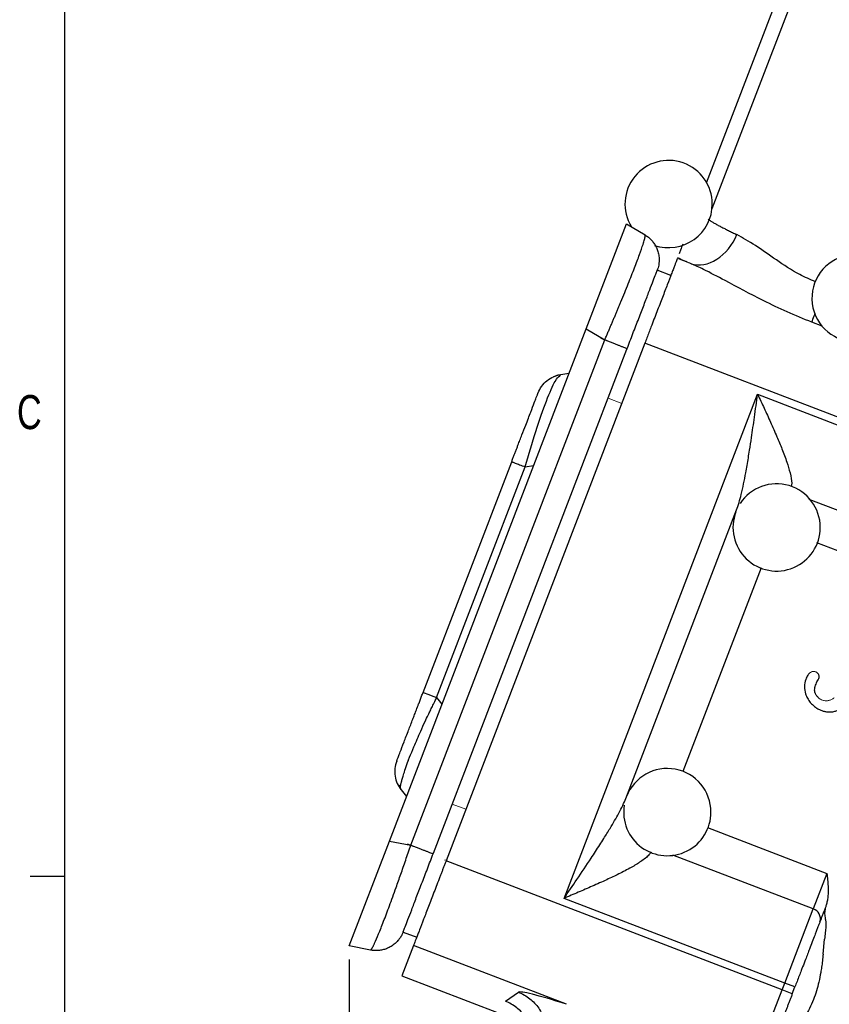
# Model space of a CAD drawing. Header units: inches. Extents: x 0.3 to 34.1, y 0.2 to 21.7.
# Tile 3 of 25: x 0.4 to 3.3, y 6.9 to 10.6. Entities that reach past the tile are written whole.
import ezdxf

# ---------------------------------------------------------------- set-up
doc = ezdxf.new("R2010")
doc.units = ezdxf.units.IN
doc.header["$MEASUREMENT"] = 0
doc.layers.add('SLD-0', color=7, linetype='Continuous', lineweight=25)
doc.styles.add('SLDTEXTSTYLE0', font='TXT', dxfattribs={"width": 0.75})
doc.dimstyles.new('SLDDIMSTYLE0', dxfattribs={"dimtxt": 0.125, "dimasz": 0.13, "dimexe": 0, "dimexo": 0.0625, "dimgap": 0.03125, "dimtad": 0, "dimtih": 1, "dimtoh": 1, "dimlfac": 0.75, "dimrnd": 1e-09, "dimzin": 12, "dimdsep": 46, "dimtxsty": 'SLDTEXTSTYLE0', "dimsah": 1, "dimcen": 0.09, "dimadec": 0, "dimazin": 3, "dimtfac": 1, "dimtofl": 0, "dimtmove": 0, "dimatfit": 3, "dimfxl": 1, "dimfrac": 2, "dimtolj": 1, "dimtzin": 12, "dimarcsym": 0})

# ---------------------------------------------------------------- blocks, each defined once
blk = doc.blocks.new('_D_5')
at = {"layer": 'SLD-0'}
for p, q in [((1.5668, 7.106), (1.5668, 1.8036)), ((5.8102, 5.4298), (5.8102, 1.8036)), ((3.4905, 2.1086), (3.4524, 2.1086)), ((3.4524, 2.1086), (3.4524, 1.9102)), ((3.9061, 2.1086), (3.9442, 2.1086)), ((3.9442, 2.1086), (3.9442, 1.9102)), ((1.5668, 1.9286), (3.3429, 1.9286)), ((5.8102, 1.9286), (4.0538, 1.9286)), ((3.4524, 1.9102), (3.4905, 1.9102)), ((3.9442, 1.9102), (3.9061, 1.9102))]:
    blk.add_line(p, q, dxfattribs=at)
for points in [[(1.5668, 1.9286), (1.6968, 1.9086), (1.6968, 1.9486)], [(5.8102, 1.9286), (5.6802, 1.9486), (5.6802, 1.9086)]]:
    blk.add_solid(points, dxfattribs=at)
at = {"layer": 'SLD-0', "char_height": 0.125, "attachment_point": 1, "style": 'SLDTEXTSTYLE0'}
for s, insert in [('80.84', (3.4905, 2.0713)), ('3.18', (3.5367, 1.8843))]:
    blk.add_mtext(s, dxfattribs=dict(at, insert=insert))

msp = doc.modelspace()

# ---------------------------------------------------------------- linework, layer by layer
at = {"color": 7, "linetype": 'Continuous', "lineweight": 25}
for p, q in [((3.1879, 10.7653), (2.8763, 9.9534)), ((2.4359, 9.42), (2.5836, 9.8049)), ((2.5836, 9.8049), (2.652, 9.7638)), ((2.7465, 9.6153), (2.6967, 9.6344)), ((1.7146, 7.5409), (2.4359, 9.42)), ((2.4359, 9.42), (2.5042, 9.3789)), ((1.7929, 7.5257), (2.5042, 9.3789)), ((2.6512, 9.367), (1.9222, 7.468)), ((3.6058, 9.0005), (2.6512, 9.367)), ((1.8759, 7.4962), (2.5857, 9.3452)), ((2.3389, 9.2471), (2.3427, 9.2516)), ((2.3427, 9.2516), (2.3731, 9.2564)), ((2.3551, 7.3305), (3.0648, 9.1795)), ((3.0648, 9.1795), (3.6196, 8.9665)), ((1.8381, 8.086), (2.163, 8.9322)), ((1.8879, 8.0669), (2.2128, 8.9131)), ((2.5815, 7.6971), (2.9878, 8.7556)), ((1.758, 7.7284), (1.7774, 7.7045)), ((1.5668, 7.156), (1.7146, 7.5409)), ((1.7146, 7.5409), (1.7929, 7.5257)), ((3.1546, 6.995), (1.9222, 7.468)), ((3.3186, 7.4223), (3.2685, 7.2918)), ((3.1642, 7.02), (2.3551, 7.3305)), ((3.1642, 7.02), (3.2685, 7.2918)), ((1.7649, 7.2071), (1.8147, 7.188)), ((1.6451, 7.1408), (1.5668, 7.156)), ((1.803, 7.1573), (1.7603, 7.0462)), ((2.3638, 6.942), (1.803, 7.1573)), ((3.3048, 7.1258), (3.31, 7.1815)), ((1.7603, 7.0462), (2.2444, 6.8604)), ((3.1546, 6.995), (3.1642, 7.02)), ((3.2015, 7.0056), (3.1642, 7.02)), ((2.1397, 6.9532), (2.1877, 6.9861)), ((3.0502, 6.7231), (3.1546, 6.995)), ((3.1919, 6.9806), (3.1546, 6.995)), ((3.1919, 6.9806), (3.2015, 7.0056))]:
    msp.add_line(p, q, dxfattribs=at)
at = {"color": 8, "linetype": 'Continuous', "lineweight": 25}
for p, q in [((3.2379, 10.7461), (2.8974, 9.859)), ((3.3011, 9.4294), (3.2635, 9.4438)), ((2.2128, 8.9131), (2.2432, 8.9179)), ((3.2531, 8.7953), (3.8767, 8.5559)), ((3.7465, 8.4562), (3.2816, 8.6346)), ((3.0777, 8.5433), (2.7909, 7.7962)), ((1.8879, 8.0669), (1.9073, 8.043)), ((2.8808, 7.5904), (3.3186, 7.4223)), ((3.2685, 7.2918), (2.7542, 7.4893))]:
    msp.add_line(p, q, dxfattribs=at)
at = {"color": 144, "linetype": 'Continuous', "lineweight": 18}
for p, q in [((2.8214, 9.6582), (2.7705, 9.6777)), ((2.5166, 9.1651), (2.5664, 9.146)), ((2.0266, 7.8888), (1.9451, 7.6764)), ((1.9949, 7.6572), (1.9451, 7.6764)), ((1.9238, 7.4721), (1.9167, 7.4707))]:
    msp.add_line(p, q, dxfattribs=at)
at = {"color": 7, "linetype": 'Continuous', "lineweight": 25}
for centre, radius, start, end in [((2.7384, 9.8772), 0.16, 0, 211.3528), ((2.7384, 9.8772), 0.16, 251.2262, 0), ((3.4238, 9.532), 0.16, 14.176, 0), ((3.1344, 8.6911), 0.16, 0, 146.7725), ((3.1344, 8.6911), 0.16, 159.016, 0), ((2.7336, 7.6469), 0.16, 0, 159.016), ((2.7336, 7.6469), 0.16, 170.9033, 0), ((3.2572, 7.2558), 0.0377, 343.1171, 72.5963)]:
    msp.add_arc(centre, radius, start, end, dxfattribs=at)
for points, knots in [([(2.8831, 9.8217), (2.8843, 9.8208), (2.8867, 9.8191), (2.8909, 9.8163), (2.8955, 9.8134), (2.9005, 9.8104), (2.9059, 9.8073), (2.9115, 9.8041), (2.9175, 9.8008), (2.9237, 9.7974), (2.9302, 9.794), (2.9369, 9.7905), (2.9438, 9.787), (2.9509, 9.7834), (2.9581, 9.7798), (2.9655, 9.7762), (2.973, 9.7725), (2.9806, 9.7689), (2.9857, 9.7665), (2.9883, 9.7652)], [0, 0, 0, 0, 0.067229, 0.133407, 0.198534, 0.26261, 0.325636, 0.387611, 0.448535, 0.508408, 0.567231, 0.625004, 0.681726, 0.737397, 0.792018, 0.845589, 0.89811, 0.94958, 1, 1, 1, 1]), ([(2.5042, 9.3789), (2.5062, 9.3834), (2.51, 9.3924), (2.5158, 9.4057), (2.5215, 9.419), (2.5271, 9.4321), (2.5326, 9.445), (2.538, 9.4578), (2.5433, 9.4703), (2.5485, 9.4827), (2.5536, 9.4948), (2.5585, 9.5067), (2.5714, 9.5378), (2.591, 9.5858), (2.6142, 9.6446), (2.6327, 9.6938), (2.6428, 9.7231), (2.6478, 9.7392), (2.6501, 9.7474), (2.6518, 9.7541), (2.6527, 9.7591), (2.6528, 9.7626), (2.6523, 9.7634), (2.652, 9.7638)], [0, 0, 0, 0, 0.022766, 0.045346, 0.06774, 0.08995, 0.111975, 0.133816, 0.155473, 0.176948, 0.19824, 0.219351, 0.240281, 0.364969, 0.488086, 0.612142, 0.738669, 0.780562, 0.823113, 0.866328, 0.910211, 0.954767, 1, 1, 1, 1]), ([(2.652, 9.7638), (2.6541, 9.7625), (2.6583, 9.7598), (2.6642, 9.7553), (2.6698, 9.7505), (2.6751, 9.7452), (2.68, 9.7396), (2.6845, 9.7336), (2.6885, 9.7274), (2.6921, 9.7209), (2.6953, 9.7141), (2.6992, 9.704), (2.7027, 9.6901), (2.704, 9.6744), (2.7034, 9.662), (2.7019, 9.6521), (2.6998, 9.6432), (2.6977, 9.6371), (2.6966, 9.6342)], [0, 0, 0, 0, 0.049943, 0.099887, 0.14983, 0.199774, 0.249717, 0.299661, 0.349604, 0.399548, 0.449491, 0.499435, 0.618294, 0.737152, 0.815374, 0.867961, 0.937553, 1, 1, 1, 1]), ([(2.7903, 9.7294), (2.7875, 9.7222), (2.7826, 9.7093), (2.7787, 9.699), (2.7769, 9.6945)], [0, 0, 0, 0, 0.558638, 1, 1, 1, 1]), ([(2.7705, 9.6777), (2.7704, 9.6775), (2.7702, 9.677), (2.7697, 9.6757), (2.769, 9.6739), (2.7682, 9.6717), (2.7667, 9.6678), (2.7641, 9.6611), (2.7598, 9.65), (2.7546, 9.6364), (2.7464, 9.6149), (2.7339, 9.5825), (2.7189, 9.5435), (2.7058, 9.5093), (2.6955, 9.4824), (2.6848, 9.4545), (2.675, 9.4289), (2.6663, 9.4062), (2.6587, 9.3866), (2.6537, 9.3735), (2.6512, 9.367)], [0, 0, 0, 0, 0.024981, 0.049941, 0.074919, 0.099948, 0.125066, 0.187645, 0.250094, 0.312485, 0.375121, 0.500007, 0.624892, 0.687471, 0.749919, 0.812311, 0.874947, 0.91673, 0.958358, 1, 1, 1, 1]), ([(3.2635, 9.4438), (3.2025, 9.4673), (3.1428, 9.4944), (3.0366, 9.5474), (2.9893, 9.573), (2.9176, 9.6113), (2.8912, 9.6252), (2.8507, 9.645), (2.8357, 9.652), (2.8214, 9.6582)], [0, 0, 0, 0, 0.373183, 0.373183, 0.709573, 0.709573, 0.919817, 0.919817, 1.05122, 1.05122, 1.05122, 1.05122]), ([(2.5857, 9.3452), (2.5931, 9.3645), (2.6004, 9.3834), (2.6111, 9.4115), (2.6147, 9.4208), (2.6218, 9.4393), (2.6253, 9.4484), (2.6355, 9.475), (2.642, 9.4919), (2.6512, 9.5158), (2.6542, 9.5236), (2.6599, 9.5385), (2.6626, 9.5455), (2.6703, 9.5657), (2.6749, 9.5778), (2.683, 9.5989), (2.6864, 9.6076), (2.6918, 9.6216), (2.6938, 9.6269), (2.6964, 9.6335), (2.6969, 9.6349), (2.6966, 9.6342)], [0, 0, 0, 0, 0.125, 0.125, 0.1875, 0.1875, 0.25, 0.25, 0.375, 0.375, 0.4375, 0.4375, 0.5, 0.5, 0.625, 0.625, 0.75, 0.75, 0.875, 0.875, 1, 1, 1, 1]), ([(2.5042, 9.3789), (2.5065, 9.378), (2.511, 9.3763), (2.5177, 9.3737), (2.5242, 9.3712), (2.5306, 9.3688), (2.5367, 9.3664), (2.5426, 9.3641), (2.5482, 9.362), (2.5536, 9.3599), (2.5586, 9.358), (2.5656, 9.3553), (2.5736, 9.3523), (2.5799, 9.3498), (2.5833, 9.3485), (2.5851, 9.3476), (2.586, 9.3466), (2.5858, 9.3457), (2.5857, 9.3452)], [0, 0, 0, 0, 0.049945, 0.099892, 0.149839, 0.199783, 0.249724, 0.299666, 0.349611, 0.399559, 0.449505, 0.499448, 0.624178, 0.748907, 0.822114, 0.87385, 0.940729, 1, 1, 1, 1]), ([(2.2598, 9.1845), (2.2665, 9.2019), (2.2778, 9.2174), (2.3067, 9.2409), (2.3243, 9.2487), (2.3427, 9.2516)], [0, 0, 0, 0, 0.5, 0.5, 1, 1, 1, 1]), ([(2.3405, 9.2503), (2.3366, 9.2498), (2.3293, 9.2489), (2.3207, 9.2456), (2.3166, 9.244)], [0, 0, 0, 0, 0.520069, 1, 1, 1, 1]), ([(2.163, 8.9322), (2.1645, 8.9363), (2.1677, 8.9445), (2.1723, 8.9567), (2.177, 8.9687), (2.1815, 8.9806), (2.187, 8.995), (2.1935, 9.0117), (2.2031, 9.0367), (2.217, 9.073), (2.233, 9.1146), (2.2457, 9.1478), (2.2522, 9.1648), (2.2555, 9.1732), (2.2573, 9.178), (2.2586, 9.1814), (2.2593, 9.1833), (2.2597, 9.1843), (2.2598, 9.1844), (2.2598, 9.1845)], [0, 0, 0, 0, 0.030725, 0.061188, 0.09144, 0.121531, 0.151513, 0.200921, 0.250755, 0.348893, 0.499986, 0.638539, 0.74926, 0.793753, 0.838333, 0.893266, 0.929231, 0.964784, 1, 1, 1, 1]), ([(2.9878, 8.7556), (2.9939, 8.7716), (2.9995, 8.791), (3.0107, 8.8366), (3.0161, 8.8635), (3.0245, 8.9096), (3.0277, 8.9278), (3.0322, 8.9556), (3.0337, 8.965), (3.0376, 8.9896), (3.0399, 9.005), (3.0459, 9.0451), (3.0495, 9.0701), (3.057, 9.1232), (3.0609, 9.1514), (3.0648, 9.1795)], [0, 0, 0, 0, 0.189678, 0.189678, 0.406452, 0.406452, 0.541936, 0.541936, 0.609678, 0.609678, 0.718065, 0.718065, 0.891485, 0.891485, 1.083872, 1.083872, 1.083872, 1.083872]), ([(3.2557, 8.1574), (3.2549, 8.1566), (3.2533, 8.1551), (3.251, 8.1524), (3.2479, 8.148), (3.2444, 8.1417), (3.2388, 8.1281), (3.235, 8.1073), (3.2386, 8.0835), (3.2467, 8.0639), (3.254, 8.0543), (3.2578, 8.0493)], [0, 0, 0, 0, 0.026824, 0.056598, 0.0896, 0.164217, 0.23968, 0.464171, 0.693349, 0.8418, 1, 1, 1, 1]), ([(3.2837, 8.0705), (3.2827, 8.0718), (3.2807, 8.0742), (3.2783, 8.0781), (3.2764, 8.082), (3.2744, 8.0875), (3.2734, 8.0948), (3.2752, 8.1067), (3.2792, 8.1178), (3.2844, 8.1286), (3.2873, 8.1339), (3.2889, 8.1367)], [0, 0, 0, 0, 0.0671602, 0.130723, 0.1913335, 0.2497347, 0.3728368, 0.4969049, 0.7476968, 0.8628587, 1, 1, 1, 1]), ([(3.2889, 8.1367), (3.2893, 8.1374), (3.29, 8.1389), (3.2906, 8.1413), (3.2907, 8.144), (3.2902, 8.1472), (3.2891, 8.1509), (3.2875, 8.1532), (3.2867, 8.1544)], [0, 0, 0, 0, 0.127999, 0.258671, 0.397163, 0.547824, 0.775967, 1, 1, 1, 1]), ([(1.7413, 7.8337), (1.7413, 7.8338), (1.7413, 7.8339), (1.7416, 7.8346), (1.7421, 7.8358), (1.7428, 7.8376), (1.7438, 7.8402), (1.7454, 7.8443), (1.7485, 7.8526), (1.755, 7.8695), (1.7672, 7.9012), (1.7835, 7.9438), (1.7972, 7.9793), (1.8069, 8.0045), (1.814, 8.0231), (1.8208, 8.0409), (1.8273, 8.0577), (1.8327, 8.0719), (1.8363, 8.0813), (1.8381, 8.086)], [0, 0, 0, 0, 0.030725, 0.061188, 0.09144, 0.121531, 0.151513, 0.200921, 0.250755, 0.348893, 0.499986, 0.638539, 0.74926, 0.793753, 0.838333, 0.893266, 0.929231, 0.964784, 1, 1, 1, 1]), ([(1.758, 7.7284), (1.7577, 7.7288), (1.757, 7.7298), (1.7564, 7.7317), (1.7559, 7.7339), (1.7556, 7.7365), (1.7554, 7.7395), (1.7555, 7.7427), (1.7559, 7.7459), (1.7566, 7.7491), (1.7576, 7.7526), (1.7587, 7.7566), (1.7606, 7.7636), (1.7638, 7.7752), (1.7697, 7.7949), (1.7768, 7.8159), (1.7837, 7.8349), (1.7917, 7.8555), (1.806, 7.8904), (1.8253, 7.9351), (1.8433, 7.9752), (1.854, 7.9977), (1.8605, 8.0109), (1.8657, 8.0213), (1.8724, 8.0351), (1.8803, 8.0512), (1.8856, 8.0621), (1.8879, 8.0669)], [0, 0, 0, 0, 0.026075, 0.052252, 0.078114, 0.103185, 0.126927, 0.154479, 0.174488, 0.188108, 0.207671, 0.227501, 0.247568, 0.305347, 0.374929, 0.462386, 0.499853, 0.532238, 0.624901, 0.752386, 0.824778, 0.873079, 0.889074, 0.904198, 0.935705, 0.971559, 1, 1, 1, 1]), ([(1.8381, 8.086), (1.8381, 8.086), (1.8428, 8.0842), (1.8602, 8.0775), (1.8729, 8.0727), (1.8879, 8.0669)], [0, 0, 0, 0, 0.5, 0.5, 1, 1, 1, 1]), ([(3.2578, 8.0493), (3.2595, 8.0474), (3.2627, 8.0437), (3.268, 8.0386), (3.2735, 8.0339), (3.2792, 8.0297), (3.2851, 8.0259), (3.2928, 8.0219), (3.3023, 8.018), (3.3151, 8.0148), (3.3293, 8.0136), (3.3436, 8.0153), (3.3561, 8.0192), (3.3671, 8.0245), (3.3735, 8.0294), (3.3767, 8.0318)], [0, 0, 0, 0, 0.0562746, 0.1111524, 0.1648818, 0.2177275, 0.2699674, 0.3218896, 0.4119961, 0.5001826, 0.6164722, 0.7296608, 0.8200437, 0.9093774, 1, 1, 1, 1]), ([(1.7437, 7.7516), (1.745, 7.7492), (1.7472, 7.7456), (1.7523, 7.7446), (1.7542, 7.7442)], [0, 0, 0, 0, 0.638789, 1, 1, 1, 1]), ([(2.3551, 7.3305), (2.3707, 7.3537), (2.3865, 7.3769), (2.4198, 7.4264), (2.4373, 7.4526), (2.4651, 7.4947), (2.4756, 7.5108), (2.4908, 7.5346), (2.4958, 7.5424), (2.5086, 7.5626), (2.5162, 7.575), (2.5353, 7.6065), (2.5462, 7.6252), (2.5663, 7.6624), (2.5753, 7.6809), (2.5815, 7.6971)], [-0.001631, -0.001631, -0.001631, -0.001631, 0.188047, 0.188047, 0.404822, 0.404822, 0.540306, 0.540306, 0.608048, 0.608048, 0.716435, 0.716435, 0.889855, 0.889855, 1.082243, 1.082243, 1.082243, 1.082243]), ([(1.6451, 7.1408), (1.6453, 7.1408), (1.6458, 7.1408), (1.6466, 7.1415), (1.6476, 7.1425), (1.6488, 7.144), (1.6501, 7.146), (1.6515, 7.1484), (1.6531, 7.1512), (1.6548, 7.1545), (1.6566, 7.1581), (1.6585, 7.1621), (1.6639, 7.1736), (1.6745, 7.1982), (1.6929, 7.2447), (1.7147, 7.3024), (1.7336, 7.3545), (1.7477, 7.3943), (1.7564, 7.419), (1.7653, 7.4446), (1.7743, 7.471), (1.7836, 7.4982), (1.7897, 7.5165), (1.7929, 7.5257)], [0, 0, 0, 0, 0.022766, 0.045346, 0.06774, 0.08995, 0.111975, 0.133816, 0.155473, 0.176948, 0.19824, 0.219351, 0.240281, 0.364969, 0.488086, 0.612142, 0.738669, 0.780562, 0.823113, 0.866328, 0.910211, 0.954767, 1, 1, 1, 1]), ([(1.7929, 7.5257), (1.7951, 7.5249), (1.7997, 7.5231), (1.8063, 7.5205), (1.8129, 7.518), (1.8192, 7.5156), (1.8254, 7.5132), (1.8313, 7.511), (1.8369, 7.5088), (1.8422, 7.5068), (1.8472, 7.5049), (1.8542, 7.5022), (1.8622, 7.4991), (1.8686, 7.4967), (1.872, 7.4954), (1.8739, 7.4949), (1.8752, 7.495), (1.8757, 7.4958), (1.8759, 7.4962)], [0, 0, 0, 0, 0.049945, 0.09989, 0.149834, 0.199779, 0.249724, 0.299669, 0.349613, 0.399558, 0.449503, 0.499448, 0.624177, 0.748906, 0.82174, 0.87385, 0.940118, 1, 1, 1, 1]), ([(1.765, 7.2072), (1.7648, 7.2066), (1.7653, 7.208), (1.7672, 7.2128), (1.768, 7.2149), (1.7699, 7.2201), (1.7711, 7.2232), (1.7752, 7.2338), (1.7785, 7.2425), (1.7865, 7.2634), (1.7912, 7.2756), (1.8016, 7.3025), (1.8072, 7.3172), (1.8195, 7.3493), (1.8261, 7.3663), (1.8362, 7.3928), (1.8397, 7.4018), (1.8467, 7.4202), (1.8504, 7.4296), (1.8612, 7.4579), (1.8686, 7.477), (1.8759, 7.4962)], [0, 0, 0, 0, 0.125, 0.125, 0.1875, 0.1875, 0.25, 0.25, 0.375, 0.375, 0.5, 0.5, 0.625, 0.625, 0.75, 0.75, 0.8125, 0.8125, 0.875, 0.875, 1, 1, 1, 1]), ([(1.9222, 7.468), (1.9207, 7.4641), (1.9177, 7.4562), (1.9132, 7.4445), (1.9087, 7.4327), (1.9042, 7.421), (1.8975, 7.4035), (1.8886, 7.3805), (1.8779, 7.3525), (1.8676, 7.3256), (1.8545, 7.2915), (1.8395, 7.2525), (1.8271, 7.22), (1.8188, 7.1986), (1.8136, 7.185), (1.8093, 7.1739), (1.8065, 7.1664), (1.8046, 7.1616), (1.8035, 7.1586), (1.8031, 7.1577), (1.803, 7.1573)], [0, 0, 0, 0, 0.024981, 0.049941, 0.074919, 0.099948, 0.125066, 0.187645, 0.250094, 0.312485, 0.375121, 0.500007, 0.624892, 0.687471, 0.749919, 0.812311, 0.874947, 0.91673, 0.958358, 1, 1, 1, 1]), ([(3.3186, 7.4223), (3.3195, 7.4142), (3.3212, 7.3986), (3.3231, 7.3762), (3.3236, 7.3556), (3.3225, 7.337), (3.32, 7.3205), (3.3167, 7.3065), (3.3137, 7.2981), (3.3123, 7.2944)], [0, 0, 0, 0, 0.189399, 0.363019, 0.521954, 0.666143, 0.794735, 0.906461, 1, 1, 1, 1]), ([(3.3123, 7.2943), (3.3114, 7.2918), (3.3095, 7.2869), (3.3067, 7.2798), (3.3042, 7.273), (3.3009, 7.2645), (3.2971, 7.2546), (3.2946, 7.2481), (3.2933, 7.2449)], [0, 0, 0, 0, 0.1251168, 0.2499517, 0.374831, 0.5000804, 0.7499518, 1, 1, 1, 1]), ([(3.3136, 7.2938), (3.3132, 7.2926), (3.3123, 7.29), (3.3114, 7.2859), (3.3108, 7.2818), (3.3104, 7.2763), (3.3106, 7.269), (3.3116, 7.2615), (3.3128, 7.2549), (3.3138, 7.2494), (3.3149, 7.2435), (3.3152, 7.2394), (3.3153, 7.2374)], [0, 0, 0, 0, 0.071036, 0.142975, 0.216247, 0.291259, 0.432933, 0.597043, 0.689926, 0.782809, 0.893085, 1, 1, 1, 1]), ([(3.2933, 7.2449), (3.2927, 7.2432), (3.2914, 7.2398), (3.2893, 7.2343), (3.2871, 7.2286), (3.284, 7.2205), (3.2798, 7.2095), (3.2705, 7.1852), (3.2596, 7.1569), (3.2477, 7.1259), (3.2394, 7.1042), (3.2317, 7.0842), (3.2239, 7.0641), (3.2171, 7.0463), (3.2093, 7.026), (3.2041, 7.0124), (3.2015, 7.0056)], [0, 0, 0, 0, 0.0350815, 0.070163, 0.1052446, 0.1403266, 0.2104283, 0.2821033, 0.4997984, 0.5726064, 0.6451431, 0.7437714, 0.7895512, 0.8597009, 0.9298511, 1, 1, 1, 1]), ([(3.3149, 7.2259), (3.3141, 7.2192), (3.3123, 7.2045), (3.3108, 7.1896), (3.31, 7.1815)], [0, 0, 0, 0, 0.452516, 1, 1, 1, 1]), ([(3.3153, 7.2374), (3.3154, 7.2354), (3.3155, 7.2316), (3.3151, 7.2278), (3.3149, 7.2259)], [0, 0, 0, 0, 0.512968, 1, 1, 1, 1]), ([(1.765, 7.2072), (1.7643, 7.2055), (1.7628, 7.2018), (1.7601, 7.1961), (1.7567, 7.1901), (1.7521, 7.1831), (1.7444, 7.1733), (1.7328, 7.1621), (1.7184, 7.1524), (1.7037, 7.1456), (1.6895, 7.1412), (1.6748, 7.1389), (1.6598, 7.1386), (1.65, 7.1401), (1.6451, 7.1408)], [0, 0, 0, 0, 0.03924, 0.081287, 0.126219, 0.178331, 0.251196, 0.375959, 0.500722, 0.600577, 0.700433, 0.800289, 0.900144, 1, 1, 1, 1]), ([(3.3048, 7.1258), (3.304, 7.1175), (3.3023, 7.1017), (3.2995, 7.0793), (3.2955, 7.0535), (3.2898, 7.0244), (3.281, 6.9911), (3.2697, 6.9588), (3.2556, 6.9276), (3.2391, 6.8972), (3.2268, 6.8779), (3.2204, 6.8679)], [0, 0, 0, 0, 0.091007, 0.173108, 0.246346, 0.376115, 0.497169, 0.622588, 0.749976, 0.870109, 1, 1, 1, 1]), ([(2.3638, 6.942), (2.3115, 6.9589), (2.2691, 6.9715), (2.2092, 6.9865), (2.1917, 6.9889), (2.1877, 6.9861)], [0, 0, 0, 0, 0.5, 0.5, 1, 1, 1, 1]), ([(2.1877, 6.9861), (2.2026, 6.9804), (2.2167, 6.9723), (2.2418, 6.9525), (2.2529, 6.9406), (2.2711, 6.9142), (2.2782, 6.8996), (2.2877, 6.869), (2.2901, 6.853), (2.2902, 6.837)], [0, 0, 0, 0, 0.25, 0.25, 0.5, 0.5, 0.75, 0.75, 1, 1, 1, 1]), ([(3.1919, 6.9806), (3.1904, 6.9767), (3.1873, 6.9687), (3.1828, 6.9568), (3.1782, 6.945), (3.1737, 6.9333), (3.1692, 6.9216), (3.1617, 6.9019), (3.1512, 6.8747), (3.1385, 6.8415), (3.1267, 6.8108), (3.118, 6.788), (3.1117, 6.7717), (3.1075, 6.7606), (3.1035, 6.7504), (3.1012, 6.7444), (3.1001, 6.7414)], [0, 0, 0, 0, 0.041063, 0.081971, 0.122801, 0.16363, 0.204537, 0.245599, 0.372719, 0.500011, 0.62713, 0.754423, 0.815884, 0.877125, 0.938409, 1, 1, 1, 1]), ([(2.2422, 6.804), (2.2422, 6.82), (2.2397, 6.836), (2.2302, 6.8666), (2.2231, 6.8812), (2.2049, 6.9076), (2.1938, 6.9195), (2.1687, 6.9394), (2.1546, 6.9474), (2.1397, 6.9532)], [0, 0, 0, 0, 0.25, 0.25, 0.5, 0.5, 0.75, 0.75, 1, 1, 1, 1])]:
    msp.add_open_spline(points, degree=3, knots=knots, dxfattribs=at)
for points in [[(2.8214, 9.6582), (2.85, 9.6488), (2.9188, 9.6608), (2.9727, 9.7274), (2.9883, 9.7652)], [(2.5131, 9.3755), (2.5131, 9.3755), (2.5111, 9.3762), (2.5031, 9.3793), (2.4955, 9.3823), (2.4915, 9.3838)], [(2.163, 8.9322), (2.163, 8.9322), (2.1653, 8.9314), (2.1753, 8.9275), (2.1913, 8.9213), (2.2052, 8.916), (2.2128, 8.9131)], [(1.7413, 7.8337), (1.738, 7.8251), (1.7336, 7.8068), (1.7343, 7.7786), (1.7423, 7.7516), (1.7521, 7.7356), (1.758, 7.7284)], [(1.7801, 7.5306), (1.7841, 7.5291), (1.7917, 7.5262), (1.7998, 7.5231), (1.8017, 7.5223), (1.8017, 7.5223)]]:
    msp.add_open_spline(points, degree=3, dxfattribs=at)
at = {"color": 8, "linetype": 'Continuous', "lineweight": 25}
for points, knots in [([(3.2768, 9.5917), (3.2573, 9.6004), (3.2055, 9.6235), (3.1321, 9.6723), (3.0554, 9.7274), (3.0106, 9.7527), (2.9883, 9.7652)], [0, 0, 0, 0, 0.16814, 0.445298, 0.723363, 1, 1, 1, 1]), ([(3.2635, 9.4438), (3.2662, 9.4508), (3.2696, 9.4598), (3.275, 9.4738), (3.2763, 9.4771)], [0, 0, 0, 0, 0.764827, 1, 1, 1, 1]), ([(2.2128, 8.9131), (2.2257, 8.9577), (2.2519, 9.0477), (2.2913, 9.1605), (2.3226, 9.233), (2.3339, 9.2428), (2.3389, 9.2471)], [0, 0, 0, 0, 0.259234, 0.523669, 0.788104, 1, 1, 1, 1]), ([(3.0648, 9.1795), (3.0728, 9.1624), (3.0887, 9.1282), (3.1125, 9.0761), (3.1345, 9.0262), (3.155, 8.9771), (3.1718, 8.9322), (3.1843, 8.8899), (3.1912, 8.8585), (3.1888, 8.8449), (3.1882, 8.841)], [0, 0, 0, 0, 0.140583, 0.280525, 0.428622, 0.555483, 0.696395, 0.818005, 0.948525, 1, 1, 1, 1]), ([(2.674, 7.5007), (2.6718, 7.497), (2.667, 7.4892), (2.653, 7.4775), (2.6322, 7.4621), (2.5999, 7.4427), (2.5576, 7.4206), (2.5095, 7.3978), (2.4597, 7.3755), (2.4072, 7.3528), (2.3725, 7.338), (2.3551, 7.3305)], [0, 0, 0, 0, 0.057005, 0.119524, 0.18695, 0.307877, 0.447895, 0.574024, 0.721164, 0.860273, 1, 1, 1, 1])]:
    msp.add_open_spline(points, degree=3, knots=knots, dxfattribs=at)
at = {"color": 144, "linetype": 'Continuous', "lineweight": 18}
msp.add_open_spline([(2.7717, 9.681), (2.7869, 9.6739), (2.8035, 9.6662), (2.8214, 9.6582)], degree=3, dxfattribs=at)
for points, knots in [([(3.2867, 8.1544), (3.2859, 8.1552), (3.2845, 8.1568), (3.282, 8.1588), (3.2794, 8.1604), (3.2762, 8.1618), (3.2725, 8.1627), (3.2675, 8.1629), (3.2614, 8.1616), (3.2577, 8.1588), (3.2557, 8.1574)], [0, 0, 0, 0, 0.095073, 0.185845, 0.273791, 0.360531, 0.479428, 0.600918, 0.790525, 1, 1, 1, 1]), ([(3.3451, 8.0661), (3.3436, 8.065), (3.3408, 8.0627), (3.3361, 8.06), (3.3313, 8.0579), (3.3263, 8.0564), (3.3212, 8.0555), (3.3154, 8.0552), (3.3091, 8.0558), (3.3022, 8.0575), (3.2954, 8.0605), (3.2889, 8.0648), (3.2854, 8.0686), (3.2837, 8.0705)], [0, 0, 0, 0, 0.080822, 0.158817, 0.235024, 0.310559, 0.386563, 0.464161, 0.562829, 0.660854, 0.774867, 0.886638, 1, 1, 1, 1])]:
    msp.add_open_spline(points, degree=3, knots=knots, dxfattribs=at)
at = {"layer": 'SLD-0'}
for p, q in [((0.5229, 21.4106), (0.5229, 0.4106)), ((0.5229, 7.4106), (0.3979, 7.4106))]:
    msp.add_line(p, q, dxfattribs=at)

# ---------------------------------------------------------------- texts
at = {"color": 7, "linetype": 'Continuous', "lineweight": 0, "insert": (0.3492, 9.1767), "char_height": 0.125, "attachment_point": 1, "style": 'SLDTEXTSTYLE0'}
msp.add_mtext('C', dxfattribs=at)

# ---------------------------------------------------------------- dimensions: what is measured, and where the dimension line sits
at = {"layer": 'SLD-0'}
dim = msp.add_linear_dim(base=(5.8102, 1.9286), p1=(1.5668, 7.156), p2=(5.8102, 5.4798), dimstyle='SLDDIMSTYLE0', dxfattribs=at)
dim.commit()
dim.dimension.update_dxf_attribs({"geometry": '_D_5', "text_midpoint": (3.6983, 1.9286), "dimtype": 160})

doc.saveas('drawing.dxf')
